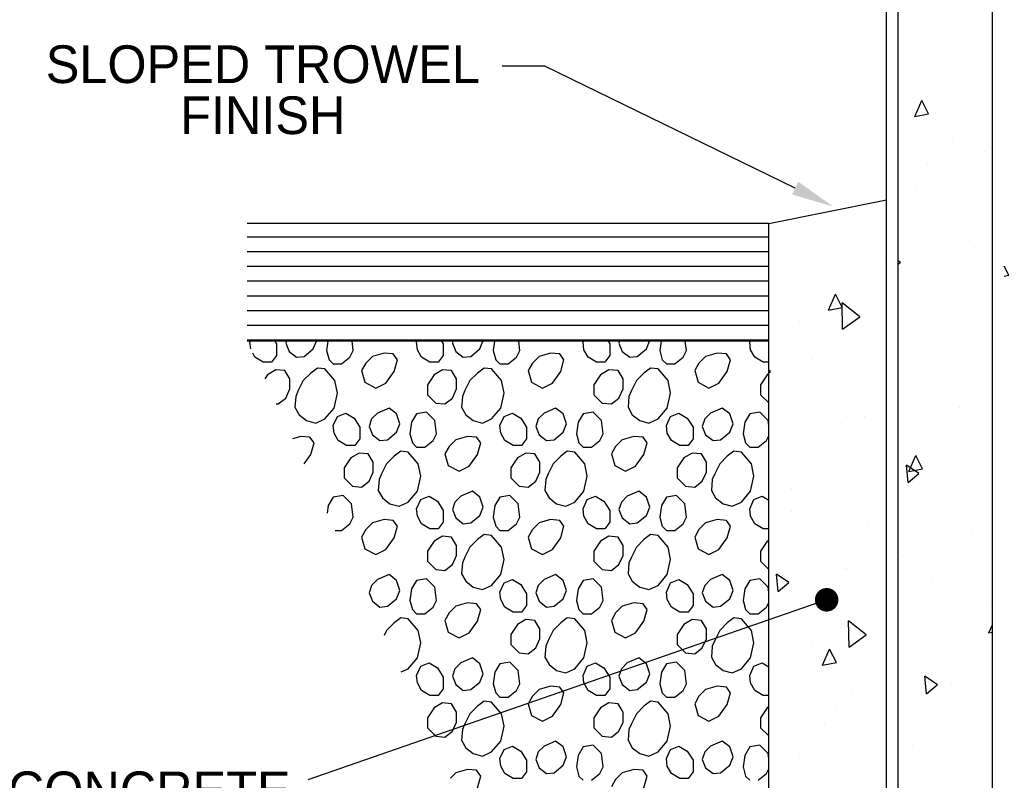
# Model space of a CAD drawing. Header units: inches. Extents: x 614 to 1183, y -159 to 223.
# Tile 13 of 19: x 977 to 1024, y 133 to 169. Entities that reach past the tile are written whole.
import ezdxf
from ezdxf.enums import TextEntityAlignment as Align

# ---------------------------------------------------------------- set-up
doc = ezdxf.new("R2010")
doc.units = ezdxf.units.IN
doc.header["$MEASUREMENT"] = 0
for name, color, linetype in [('COM-TXT-100', 6, 'Continuous'), ('HATCH', 15, 'Continuous'), ('SOLID-LINES', 2, 'Continuous'), ('TEXT-S', 7, 'Continuous')]:
    doc.layers.add(name, color=color, linetype=linetype)

# ---------------------------------------------------------------- blocks, each defined once
blk = doc.blocks.new('*X6')
at = {"color": 0}
for p, q in [((23.5219, 17.8651), (23.5238, 17.8692)), ((23.525, 17.8369), (23.5219, 17.8651)), ((23.6279, 17.8692), (23.635, 17.858)), ((23.635, 17.858), (23.635, 17.8085)), ((23.6765, 17.8692), (23.6739, 17.8615)), ((23.6739, 17.8615), (23.6881, 17.8262)), ((23.7906, 17.8368), (23.8036, 17.8692)), ((23.8528, 17.8692), (23.8472, 17.8297)), ((23.9603, 17.8297), (23.9554, 17.8692)), ((24.229, 17.8651), (24.2309, 17.8692)), ((24.2325, 17.8332), (24.229, 17.8651)), ((24.335, 17.8692), (24.3422, 17.858)), ((24.3422, 17.858), (24.3422, 17.8085)), ((24.3836, 17.8692), (24.381, 17.8615)), ((24.381, 17.8615), (24.3952, 17.8262)), ((24.4977, 17.8368), (24.5107, 17.8692)), ((24.5599, 17.8692), (24.5543, 17.8297)), ((24.6674, 17.8297), (24.6625, 17.8692)), ((24.9361, 17.8651), (24.938, 17.8692)), ((24.9397, 17.8332), (24.9361, 17.8651)), ((25.0421, 17.8692), (25.0493, 17.858)), ((25.0493, 17.858), (25.0493, 17.8085)), ((25.0907, 17.8692), (25.0881, 17.8615)), ((25.0881, 17.8615), (25.1023, 17.8262)), ((25.2048, 17.8368), (25.2178, 17.8692)), ((25.267, 17.8692), (25.2614, 17.8297)), ((25.3745, 17.8297), (25.3696, 17.8692)), ((25.6432, 17.8651), (25.6451, 17.8692)), ((25.6468, 17.8332), (25.6432, 17.8651)), ((23.5431, 17.8014), (23.5335, 17.8187)), ((23.635, 17.8085), (23.6138, 17.7802)), ((23.6881, 17.8262), (23.7199, 17.8014)), ((23.7199, 17.8014), (23.7517, 17.8049)), ((23.7517, 17.8049), (23.7906, 17.8368)), ((23.8472, 17.8297), (23.8578, 17.7908)), ((23.9462, 17.8014), (23.9603, 17.8297)), ((24.0416, 17.8049), (24.0133, 17.7767)), ((24.0911, 17.8191), (24.0416, 17.8049)), ((24.13, 17.8156), (24.0911, 17.8191)), ((24.1477, 17.7908), (24.13, 17.8156)), ((24.2502, 17.8014), (24.2325, 17.8332)), ((24.3422, 17.8085), (24.3209, 17.7802)), ((24.3952, 17.8262), (24.427, 17.8014)), ((24.427, 17.8014), (24.4588, 17.8049)), ((24.4588, 17.8049), (24.4977, 17.8368)), ((24.5543, 17.8297), (24.5649, 17.7908)), ((24.6533, 17.8014), (24.6674, 17.8297)), ((24.7487, 17.8049), (24.7205, 17.7767)), ((24.7982, 17.8191), (24.7487, 17.8049)), ((24.8371, 17.8156), (24.7982, 17.8191)), ((24.8548, 17.7908), (24.8371, 17.8156)), ((24.9573, 17.8014), (24.9397, 17.8332)), ((25.0493, 17.8085), (25.028, 17.7802)), ((25.1023, 17.8262), (25.1341, 17.8014)), ((25.1341, 17.8014), (25.1659, 17.8049)), ((25.1659, 17.8049), (25.2048, 17.8368)), ((25.2614, 17.8297), (25.272, 17.7908)), ((25.3604, 17.8014), (25.3745, 17.8297)), ((25.4558, 17.8049), (25.4276, 17.7767)), ((25.5053, 17.8191), (25.4558, 17.8049)), ((25.5442, 17.8156), (25.5053, 17.8191)), ((25.5619, 17.7908), (25.5442, 17.8156)), ((25.6644, 17.8014), (25.6468, 17.8332)), ((23.5785, 17.7802), (23.5431, 17.8014)), ((23.6138, 17.7802), (23.5785, 17.7802)), ((23.8578, 17.7908), (23.8755, 17.7731)), ((23.8755, 17.7731), (23.9108, 17.7731)), ((23.9108, 17.7731), (23.9462, 17.8014)), ((24.0133, 17.7767), (23.9957, 17.7448)), ((24.1336, 17.7413), (24.1477, 17.7908)), ((24.2856, 17.7802), (24.2502, 17.8014)), ((24.3209, 17.7802), (24.2856, 17.7802)), ((24.5649, 17.7908), (24.5826, 17.7731)), ((24.5826, 17.7731), (24.6179, 17.7731)), ((24.6179, 17.7731), (24.6533, 17.8014)), ((24.7205, 17.7767), (24.7028, 17.7448)), ((24.8407, 17.7413), (24.8548, 17.7908)), ((24.9927, 17.7802), (24.9573, 17.8014)), ((25.028, 17.7802), (24.9927, 17.7802)), ((25.272, 17.7908), (25.2897, 17.7731)), ((25.2897, 17.7731), (25.325, 17.7731)), ((25.325, 17.7731), (25.3604, 17.8014)), ((25.4276, 17.7767), (25.4099, 17.7448)), ((25.5478, 17.7413), (25.5619, 17.7908)), ((25.6998, 17.7802), (25.6644, 17.8014)), ((25.7238, 17.7802), (25.6998, 17.7802)), ((23.5962, 17.7272), (23.5844, 17.7095)), ((23.6315, 17.7484), (23.5962, 17.7272)), ((23.6704, 17.7448), (23.6315, 17.7484)), ((23.6916, 17.7095), (23.6704, 17.7448)), ((23.78, 17.7342), (23.7482, 17.7024)), ((23.8083, 17.7555), (23.78, 17.7342)), ((23.8401, 17.7519), (23.8083, 17.7555)), ((23.8825, 17.7024), (23.8401, 17.7519)), ((23.9957, 17.7448), (24.0098, 17.6953)), ((24.0982, 17.6918), (24.1336, 17.7413)), ((24.1336, 17.7413), (24.1336, 17.7413)), ((24.3033, 17.7272), (24.275, 17.6847)), ((24.3386, 17.7484), (24.3033, 17.7272)), ((24.3775, 17.7448), (24.3386, 17.7484)), ((24.3987, 17.7095), (24.3775, 17.7448)), ((24.4871, 17.7342), (24.4553, 17.7024)), ((24.5154, 17.7555), (24.4871, 17.7342)), ((24.5472, 17.7519), (24.5154, 17.7555)), ((24.5896, 17.7024), (24.5472, 17.7519)), ((24.7028, 17.7448), (24.7169, 17.6953)), ((24.8053, 17.6918), (24.8407, 17.7413)), ((24.8407, 17.7413), (24.8407, 17.7413)), ((25.0104, 17.7272), (24.9821, 17.6847)), ((25.0457, 17.7484), (25.0104, 17.7272)), ((25.0846, 17.7448), (25.0457, 17.7484)), ((25.1058, 17.7095), (25.0846, 17.7448)), ((25.1942, 17.7342), (25.1624, 17.7024)), ((25.2225, 17.7555), (25.1942, 17.7342)), ((25.2543, 17.7519), (25.2225, 17.7555)), ((25.2967, 17.7024), (25.2543, 17.7519)), ((25.4099, 17.7448), (25.424, 17.6953)), ((25.5124, 17.6918), (25.5478, 17.7413)), ((25.5478, 17.7413), (25.5478, 17.7413)), ((25.7175, 17.7272), (25.6892, 17.6847)), ((25.7238, 17.731), (25.7175, 17.7272)), ((23.6916, 17.6671), (23.6916, 17.7095)), ((23.7482, 17.7024), (23.727, 17.66)), ((23.8931, 17.6494), (23.8825, 17.7024)), ((24.0098, 17.6953), (24.0558, 17.6706)), ((24.0558, 17.6706), (24.0982, 17.6918)), ((24.275, 17.6847), (24.275, 17.6423)), ((24.3987, 17.6671), (24.3987, 17.7095)), ((24.4553, 17.7024), (24.4341, 17.66)), ((24.6002, 17.6494), (24.5896, 17.7024)), ((24.7169, 17.6953), (24.7629, 17.6706)), ((24.7629, 17.6706), (24.8053, 17.6918)), ((24.9821, 17.6847), (24.9821, 17.6423)), ((25.1058, 17.6671), (25.1058, 17.7095)), ((25.1624, 17.7024), (25.1412, 17.66)), ((25.3074, 17.6494), (25.2967, 17.7024)), ((25.424, 17.6953), (25.47, 17.6706)), ((25.47, 17.6706), (25.5124, 17.6918)), ((25.6892, 17.6847), (25.6892, 17.6423)), ((23.6739, 17.6282), (23.6916, 17.6671)), ((23.727, 17.66), (23.7164, 17.6352)), ((23.879, 17.5857), (23.8931, 17.6494)), ((24.275, 17.6423), (24.3103, 17.607)), ((24.381, 17.6282), (24.3987, 17.6671)), ((24.4341, 17.66), (24.4235, 17.6352)), ((24.5861, 17.5857), (24.6002, 17.6494)), ((24.9821, 17.6423), (25.0174, 17.607)), ((25.0881, 17.6282), (25.1058, 17.6671)), ((25.1412, 17.66), (25.1306, 17.6352)), ((25.2932, 17.5857), (25.3074, 17.6494)), ((25.6892, 17.6423), (25.7238, 17.6077)), ((23.6333, 17.6042), (23.6421, 17.6034)), ((23.6421, 17.6034), (23.6739, 17.6282)), ((23.7164, 17.6352), (23.7128, 17.5893)), ((24.3103, 17.607), (24.3492, 17.6034)), ((24.3492, 17.6034), (24.381, 17.6282)), ((24.4235, 17.6352), (24.4199, 17.5893)), ((25.0174, 17.607), (25.0563, 17.6034)), ((25.0563, 17.6034), (25.0881, 17.6282)), ((25.1306, 17.6352), (25.127, 17.5893)), ((23.7128, 17.5893), (23.7305, 17.5575)), ((23.7305, 17.5575), (23.7623, 17.5327)), ((23.8401, 17.5398), (23.879, 17.5857)), ((23.8931, 17.5504), (23.9285, 17.5645)), ((23.9285, 17.5645), (23.9638, 17.5433)), ((24.0628, 17.5645), (24.0381, 17.5398)), ((24.1123, 17.5857), (24.0628, 17.5645)), ((24.1442, 17.561), (24.1123, 17.5857)), ((24.1583, 17.5186), (24.1442, 17.561)), ((24.229, 17.561), (24.2078, 17.5256)), ((24.2714, 17.5681), (24.229, 17.561)), ((24.3068, 17.5327), (24.2714, 17.5681)), ((24.4199, 17.5893), (24.4376, 17.5575)), ((24.4376, 17.5575), (24.4694, 17.5327)), ((24.5472, 17.5398), (24.5861, 17.5857)), ((24.6002, 17.5504), (24.6356, 17.5645)), ((24.6356, 17.5645), (24.671, 17.5433)), ((24.77, 17.5645), (24.7452, 17.5398)), ((24.8194, 17.5857), (24.77, 17.5645)), ((24.8513, 17.561), (24.8194, 17.5857)), ((24.8654, 17.5186), (24.8513, 17.561)), ((24.9361, 17.561), (24.9149, 17.5256)), ((24.9785, 17.5681), (24.9361, 17.561)), ((25.0139, 17.5327), (24.9785, 17.5681)), ((25.127, 17.5893), (25.1447, 17.5575)), ((25.1447, 17.5575), (25.1765, 17.5327)), ((25.2543, 17.5398), (25.2932, 17.5857)), ((25.3074, 17.5504), (25.3427, 17.5645)), ((25.3427, 17.5645), (25.3781, 17.5433)), ((25.4771, 17.5645), (25.4523, 17.5398)), ((25.5266, 17.5857), (25.4771, 17.5645)), ((25.5584, 17.561), (25.5266, 17.5857)), ((25.5725, 17.5186), (25.5584, 17.561)), ((25.6432, 17.561), (25.622, 17.5256)), ((25.6857, 17.5681), (25.6432, 17.561)), ((25.721, 17.5327), (25.6857, 17.5681)), ((23.7623, 17.5327), (23.8012, 17.5221)), ((23.8012, 17.5221), (23.8401, 17.5398)), ((23.8755, 17.5115), (23.8931, 17.5504)), ((23.9638, 17.5433), (23.9886, 17.5044)), ((24.0381, 17.5398), (24.0275, 17.508)), ((24.1442, 17.4832), (24.1583, 17.5186)), ((24.2078, 17.5256), (24.2007, 17.4761)), ((24.3139, 17.4761), (24.3068, 17.5327)), ((24.4694, 17.5327), (24.5083, 17.5221)), ((24.5083, 17.5221), (24.5472, 17.5398)), ((24.5826, 17.5115), (24.6002, 17.5504)), ((24.671, 17.5433), (24.6957, 17.5044)), ((24.7452, 17.5398), (24.7346, 17.508)), ((24.8513, 17.4832), (24.8654, 17.5186)), ((24.9149, 17.5256), (24.9078, 17.4761)), ((25.021, 17.4761), (25.0139, 17.5327)), ((25.1765, 17.5327), (25.2154, 17.5221)), ((25.2154, 17.5221), (25.2543, 17.5398)), ((25.2897, 17.5115), (25.3074, 17.5504)), ((25.3781, 17.5433), (25.4028, 17.5044)), ((25.4523, 17.5398), (25.4417, 17.508)), ((25.5584, 17.4832), (25.5725, 17.5186)), ((25.622, 17.5256), (25.6149, 17.4761)), ((25.7238, 17.5102), (25.721, 17.5327)), ((23.879, 17.4797), (23.8755, 17.5115)), ((23.8967, 17.4479), (23.879, 17.4797)), ((23.9886, 17.5044), (23.9886, 17.4549)), ((24.0275, 17.508), (24.0416, 17.4726)), ((24.0416, 17.4726), (24.0734, 17.4479)), ((24.1053, 17.4514), (24.1442, 17.4832)), ((24.2007, 17.4761), (24.2113, 17.4373)), ((24.2997, 17.4479), (24.3139, 17.4761)), ((24.5861, 17.4797), (24.5826, 17.5115)), ((24.6038, 17.4479), (24.5861, 17.4797)), ((24.6957, 17.5044), (24.6957, 17.4549)), ((24.7346, 17.508), (24.7487, 17.4726)), ((24.7487, 17.4726), (24.7806, 17.4479)), ((24.8124, 17.4514), (24.8513, 17.4832)), ((24.9078, 17.4761), (24.9184, 17.4373)), ((25.0068, 17.4479), (25.021, 17.4761)), ((25.2932, 17.4797), (25.2897, 17.5115)), ((25.3109, 17.4479), (25.2932, 17.4797)), ((25.4028, 17.5044), (25.4028, 17.4549)), ((25.4417, 17.508), (25.4558, 17.4726)), ((25.4558, 17.4726), (25.4877, 17.4479)), ((25.5195, 17.4514), (25.5584, 17.4832)), ((25.6149, 17.4761), (25.6255, 17.4373)), ((23.7376, 17.4655), (23.7026, 17.4555)), ((23.7765, 17.462), (23.7376, 17.4655)), ((23.7941, 17.4373), (23.7765, 17.462)), ((23.78, 17.3878), (23.7941, 17.4373)), ((23.932, 17.4266), (23.8967, 17.4479)), ((23.9886, 17.4549), (23.9674, 17.4266)), ((24.0734, 17.4479), (24.1053, 17.4514)), ((24.2113, 17.4373), (24.229, 17.4196)), ((24.2644, 17.4196), (24.2997, 17.4479)), ((24.3952, 17.4514), (24.3669, 17.4231)), ((24.4447, 17.4655), (24.3952, 17.4514)), ((24.4836, 17.462), (24.4447, 17.4655)), ((24.5012, 17.4373), (24.4836, 17.462)), ((24.4871, 17.3878), (24.5012, 17.4373)), ((24.6391, 17.4266), (24.6038, 17.4479)), ((24.6957, 17.4549), (24.6745, 17.4266)), ((24.7806, 17.4479), (24.8124, 17.4514)), ((24.9184, 17.4373), (24.9361, 17.4196)), ((24.9715, 17.4196), (25.0068, 17.4479)), ((25.1023, 17.4514), (25.074, 17.4231)), ((25.1518, 17.4655), (25.1023, 17.4514)), ((25.1907, 17.462), (25.1518, 17.4655)), ((25.2084, 17.4373), (25.1907, 17.462)), ((25.1942, 17.3878), (25.2084, 17.4373)), ((25.3462, 17.4266), (25.3109, 17.4479)), ((25.4028, 17.4549), (25.3816, 17.4266)), ((25.4877, 17.4479), (25.5195, 17.4514)), ((25.6255, 17.4373), (25.6432, 17.4196)), ((25.6786, 17.4196), (25.7139, 17.4479)), ((25.7139, 17.4479), (25.7238, 17.4676)), ((23.7522, 17.3488), (23.78, 17.3878)), ((23.78, 17.3878), (23.78, 17.3878)), ((23.9674, 17.4266), (23.932, 17.4266)), ((23.9851, 17.3948), (23.9497, 17.3736)), ((24.024, 17.3913), (23.9851, 17.3948)), ((24.0452, 17.3559), (24.024, 17.3913)), ((24.1618, 17.4019), (24.1336, 17.3807)), ((24.1937, 17.3984), (24.1618, 17.4019)), ((24.2361, 17.3489), (24.1937, 17.3984)), ((24.229, 17.4196), (24.2644, 17.4196)), ((24.3669, 17.4231), (24.3492, 17.3913)), ((24.3492, 17.3913), (24.3634, 17.3418)), ((24.4518, 17.3383), (24.4871, 17.3878)), ((24.4871, 17.3878), (24.4871, 17.3878)), ((24.6745, 17.4266), (24.6391, 17.4266)), ((24.6922, 17.3948), (24.6568, 17.3736)), ((24.7311, 17.3913), (24.6922, 17.3948)), ((24.7523, 17.3559), (24.7311, 17.3913)), ((24.8689, 17.4019), (24.8407, 17.3807)), ((24.9008, 17.3984), (24.8689, 17.4019)), ((24.9432, 17.3489), (24.9008, 17.3984)), ((24.9361, 17.4196), (24.9715, 17.4196)), ((25.074, 17.4231), (25.0563, 17.3913)), ((25.0563, 17.3913), (25.0705, 17.3418)), ((25.1589, 17.3383), (25.1942, 17.3878)), ((25.1942, 17.3878), (25.1942, 17.3878)), ((25.3816, 17.4266), (25.3462, 17.4266)), ((25.3993, 17.3948), (25.3639, 17.3736)), ((25.4382, 17.3913), (25.3993, 17.3948)), ((25.4594, 17.3559), (25.4382, 17.3913)), ((25.5761, 17.4019), (25.5478, 17.3807)), ((25.6079, 17.3984), (25.5761, 17.4019)), ((25.6503, 17.3489), (25.6079, 17.3984)), ((25.6432, 17.4196), (25.6786, 17.4196)), ((23.9497, 17.3736), (23.9214, 17.3312)), ((24.0452, 17.3135), (24.0452, 17.3559)), ((24.1017, 17.3489), (24.0805, 17.3064)), ((24.1336, 17.3807), (24.1017, 17.3489)), ((24.2467, 17.2958), (24.2361, 17.3489)), ((24.6568, 17.3736), (24.6285, 17.3312)), ((24.7523, 17.3135), (24.7523, 17.3559)), ((24.8088, 17.3489), (24.7876, 17.3064)), ((24.8407, 17.3807), (24.8088, 17.3489)), ((24.9538, 17.2958), (24.9432, 17.3489)), ((25.3639, 17.3736), (25.3356, 17.3312)), ((25.4594, 17.3135), (25.4594, 17.3559)), ((25.5159, 17.3489), (25.4947, 17.3064)), ((25.5478, 17.3807), (25.5159, 17.3489)), ((25.6609, 17.2958), (25.6503, 17.3489)), ((23.9214, 17.3312), (23.9214, 17.2888)), ((24.0275, 17.2746), (24.0452, 17.3135)), ((24.0805, 17.3064), (24.0699, 17.2817)), ((24.3634, 17.3418), (24.4093, 17.317)), ((24.4093, 17.317), (24.4518, 17.3383)), ((24.6285, 17.3312), (24.6285, 17.2888)), ((24.7346, 17.2746), (24.7523, 17.3135)), ((24.7876, 17.3064), (24.777, 17.2817)), ((25.0705, 17.3418), (25.1164, 17.317)), ((25.1164, 17.317), (25.1589, 17.3383)), ((25.3356, 17.3312), (25.3356, 17.2888)), ((25.4417, 17.2746), (25.4594, 17.3135)), ((25.4947, 17.3064), (25.4841, 17.2817)), ((23.9214, 17.2888), (23.9568, 17.2534)), ((23.9957, 17.2499), (24.0275, 17.2746)), ((24.0699, 17.2817), (24.0664, 17.2357)), ((24.2325, 17.2322), (24.2467, 17.2958)), ((24.6285, 17.2888), (24.6639, 17.2534)), ((24.7028, 17.2499), (24.7346, 17.2746)), ((24.777, 17.2817), (24.7735, 17.2357)), ((24.9397, 17.2322), (24.9538, 17.2958)), ((25.3356, 17.2888), (25.371, 17.2534)), ((25.4099, 17.2499), (25.4417, 17.2746)), ((25.4841, 17.2817), (25.4806, 17.2357)), ((25.6468, 17.2322), (25.6609, 17.2958)), ((23.9568, 17.2534), (23.9957, 17.2499)), ((24.0664, 17.2357), (24.0841, 17.2039)), ((24.1937, 17.1862), (24.2325, 17.2322)), ((24.4659, 17.2322), (24.4164, 17.211)), ((24.4977, 17.2074), (24.4659, 17.2322)), ((24.6639, 17.2534), (24.7028, 17.2499)), ((24.7735, 17.2357), (24.7912, 17.2039)), ((24.9008, 17.1862), (24.9397, 17.2322)), ((25.173, 17.2322), (25.1235, 17.211)), ((25.2048, 17.2074), (25.173, 17.2322)), ((25.371, 17.2534), (25.4099, 17.2499)), ((25.4806, 17.2357), (25.4983, 17.2039)), ((25.6079, 17.1862), (25.6468, 17.2322)), ((23.8755, 17.2074), (23.8542, 17.1721)), ((23.9179, 17.2145), (23.8755, 17.2074)), ((23.9532, 17.1792), (23.9179, 17.2145)), ((23.9603, 17.1226), (23.9532, 17.1792)), ((24.0841, 17.2039), (24.1159, 17.1792)), ((24.1159, 17.1792), (24.1548, 17.1686)), ((24.1548, 17.1686), (24.1937, 17.1862)), ((24.229, 17.1579), (24.2467, 17.1968)), ((24.2467, 17.1968), (24.282, 17.211)), ((24.282, 17.211), (24.3174, 17.1898)), ((24.3174, 17.1898), (24.3422, 17.1509)), ((24.3916, 17.1862), (24.381, 17.1544)), ((24.4164, 17.211), (24.3916, 17.1862)), ((24.5119, 17.165), (24.4977, 17.2074)), ((24.5826, 17.2074), (24.5614, 17.1721)), ((24.625, 17.2145), (24.5826, 17.2074)), ((24.6603, 17.1792), (24.625, 17.2145)), ((24.6674, 17.1226), (24.6603, 17.1792)), ((24.7912, 17.2039), (24.823, 17.1792)), ((24.823, 17.1792), (24.8619, 17.1686)), ((24.8619, 17.1686), (24.9008, 17.1862)), ((24.9361, 17.1579), (24.9538, 17.1968)), ((24.9538, 17.1968), (24.9892, 17.211)), ((24.9892, 17.211), (25.0245, 17.1898)), ((25.0245, 17.1898), (25.0493, 17.1509)), ((25.0988, 17.1862), (25.0881, 17.1544)), ((25.1235, 17.211), (25.0988, 17.1862)), ((25.219, 17.165), (25.2048, 17.2074)), ((25.2897, 17.2074), (25.2685, 17.1721)), ((25.3321, 17.2145), (25.2897, 17.2074)), ((25.3675, 17.1792), (25.3321, 17.2145)), ((25.3745, 17.1226), (25.3675, 17.1792)), ((25.4983, 17.2039), (25.5301, 17.1792)), ((25.5301, 17.1792), (25.569, 17.1686)), ((25.569, 17.1686), (25.6079, 17.1862)), ((25.6432, 17.1579), (25.6609, 17.1968)), ((25.6609, 17.1968), (25.6963, 17.211)), ((25.6963, 17.211), (25.7238, 17.1944)), ((23.8542, 17.1721), (23.8496, 17.1396)), ((24.2325, 17.1261), (24.229, 17.1579)), ((24.3422, 17.1509), (24.3422, 17.1014)), ((24.381, 17.1544), (24.3952, 17.1191)), ((24.4977, 17.1297), (24.5119, 17.165)), ((24.5614, 17.1721), (24.5543, 17.1226)), ((24.9397, 17.1261), (24.9361, 17.1579)), ((25.0493, 17.1509), (25.0493, 17.1014)), ((25.0881, 17.1544), (25.1023, 17.1191)), ((25.2048, 17.1297), (25.219, 17.165)), ((25.2685, 17.1721), (25.2614, 17.1226)), ((25.6468, 17.1261), (25.6432, 17.1579)), ((23.9108, 17.066), (23.9462, 17.0943)), ((23.9462, 17.0943), (23.9603, 17.1226)), ((24.0416, 17.0978), (24.0133, 17.0696)), ((24.0911, 17.112), (24.0416, 17.0978)), ((24.13, 17.1084), (24.0911, 17.112)), ((24.1477, 17.0837), (24.13, 17.1084)), ((24.2502, 17.0943), (24.2325, 17.1261)), ((24.2856, 17.0731), (24.2502, 17.0943)), ((24.3422, 17.1014), (24.3209, 17.0731)), ((24.3952, 17.1191), (24.427, 17.0943)), ((24.427, 17.0943), (24.4588, 17.0978)), ((24.4588, 17.0978), (24.4977, 17.1297)), ((24.5543, 17.1226), (24.5649, 17.0837)), ((24.6179, 17.066), (24.6533, 17.0943)), ((24.6533, 17.0943), (24.6674, 17.1226)), ((24.7487, 17.0978), (24.7205, 17.0696)), ((24.7982, 17.112), (24.7487, 17.0978)), ((24.8371, 17.1084), (24.7982, 17.112)), ((24.8548, 17.0837), (24.8371, 17.1084)), ((24.9573, 17.0943), (24.9397, 17.1261)), ((24.9927, 17.0731), (24.9573, 17.0943)), ((25.0493, 17.1014), (25.028, 17.0731)), ((25.1023, 17.1191), (25.1341, 17.0943)), ((25.1341, 17.0943), (25.1659, 17.0978)), ((25.1659, 17.0978), (25.2048, 17.1297)), ((25.2614, 17.1226), (25.272, 17.0837)), ((25.325, 17.066), (25.3604, 17.0943)), ((25.3604, 17.0943), (25.3745, 17.1226)), ((25.4558, 17.0978), (25.4276, 17.0696)), ((25.5053, 17.112), (25.4558, 17.0978)), ((25.5442, 17.1084), (25.5053, 17.112)), ((25.5619, 17.0837), (25.5442, 17.1084)), ((25.6644, 17.0943), (25.6468, 17.1261)), ((25.6998, 17.0731), (25.6644, 17.0943)), ((23.8838, 17.066), (23.9108, 17.066)), ((24.0133, 17.0696), (23.9957, 17.0377)), ((24.1336, 17.0342), (24.1477, 17.0837)), ((24.3209, 17.0731), (24.2856, 17.0731)), ((24.5649, 17.0837), (24.5826, 17.066)), ((24.5826, 17.066), (24.6179, 17.066)), ((24.7205, 17.0696), (24.7028, 17.0377)), ((24.8407, 17.0342), (24.8548, 17.0837)), ((25.028, 17.0731), (24.9927, 17.0731)), ((25.272, 17.0837), (25.2897, 17.066)), ((25.2897, 17.066), (25.325, 17.066)), ((25.4276, 17.0696), (25.4099, 17.0377)), ((25.5478, 17.0342), (25.5619, 17.0837)), ((25.7238, 17.0731), (25.6998, 17.0731)), ((23.9957, 17.0377), (24.0098, 16.9882)), ((24.0982, 16.9847), (24.1336, 17.0342)), ((24.1336, 17.0342), (24.1336, 17.0342)), ((24.3033, 17.0201), (24.275, 16.9776)), ((24.3386, 17.0413), (24.3033, 17.0201)), ((24.3775, 17.0377), (24.3386, 17.0413)), ((24.3987, 17.0024), (24.3775, 17.0377)), ((24.4871, 17.0271), (24.4553, 16.9953)), ((24.5154, 17.0483), (24.4871, 17.0271)), ((24.5472, 17.0448), (24.5154, 17.0483)), ((24.5896, 16.9953), (24.5472, 17.0448)), ((24.7028, 17.0377), (24.7169, 16.9882)), ((24.8053, 16.9847), (24.8407, 17.0342)), ((24.8407, 17.0342), (24.8407, 17.0342)), ((25.0104, 17.0201), (24.9821, 16.9776)), ((25.0457, 17.0413), (25.0104, 17.0201)), ((25.0846, 17.0377), (25.0457, 17.0413)), ((25.1058, 17.0024), (25.0846, 17.0377)), ((25.1942, 17.0271), (25.1624, 16.9953)), ((25.2225, 17.0483), (25.1942, 17.0271)), ((25.2543, 17.0448), (25.2225, 17.0483)), ((25.2967, 16.9953), (25.2543, 17.0448)), ((25.4099, 17.0377), (25.424, 16.9882)), ((25.5124, 16.9847), (25.5478, 17.0342)), ((25.5478, 17.0342), (25.5478, 17.0342)), ((25.7175, 17.0201), (25.6892, 16.9776)), ((25.7238, 17.0239), (25.7175, 17.0201)), ((24.0098, 16.9882), (24.0558, 16.9635)), ((24.0558, 16.9635), (24.0982, 16.9847)), ((24.275, 16.9776), (24.275, 16.9352)), ((24.3987, 16.96), (24.3987, 17.0024)), ((24.4553, 16.9953), (24.4341, 16.9529)), ((24.6002, 16.9423), (24.5896, 16.9953)), ((24.7169, 16.9882), (24.7629, 16.9635)), ((24.7629, 16.9635), (24.8053, 16.9847)), ((24.9821, 16.9776), (24.9821, 16.9352)), ((25.1058, 16.96), (25.1058, 17.0024)), ((25.1624, 16.9953), (25.1412, 16.9529)), ((25.3074, 16.9423), (25.2967, 16.9953)), ((25.424, 16.9882), (25.47, 16.9635)), ((25.47, 16.9635), (25.5124, 16.9847)), ((25.6892, 16.9776), (25.6892, 16.9352)), ((24.275, 16.9352), (24.3103, 16.8999)), ((24.381, 16.9211), (24.3987, 16.96)), ((24.4235, 16.9281), (24.4199, 16.8822)), ((24.4341, 16.9529), (24.4235, 16.9281)), ((24.5861, 16.8786), (24.6002, 16.9423)), ((24.9821, 16.9352), (25.0174, 16.8999)), ((25.0881, 16.9211), (25.1058, 16.96)), ((25.1306, 16.9281), (25.127, 16.8822)), ((25.1412, 16.9529), (25.1306, 16.9281)), ((25.2932, 16.8786), (25.3074, 16.9423)), ((25.6892, 16.9352), (25.7238, 16.9006)), ((24.3103, 16.8999), (24.3492, 16.8963)), ((24.3492, 16.8963), (24.381, 16.9211)), ((25.0174, 16.8999), (25.0563, 16.8963)), ((25.0563, 16.8963), (25.0881, 16.9211)), ((24.0628, 16.8574), (24.0381, 16.8327)), ((24.1123, 16.8786), (24.0628, 16.8574)), ((24.1442, 16.8539), (24.1123, 16.8786)), ((24.1583, 16.8115), (24.1442, 16.8539)), ((24.229, 16.8539), (24.2078, 16.8185)), ((24.2714, 16.861), (24.229, 16.8539)), ((24.3068, 16.8256), (24.2714, 16.861)), ((24.4199, 16.8822), (24.4376, 16.8504)), ((24.4376, 16.8504), (24.4694, 16.8256)), ((24.5472, 16.8327), (24.5861, 16.8786)), ((24.5826, 16.8044), (24.6002, 16.8433)), ((24.6002, 16.8433), (24.6356, 16.8574)), ((24.6356, 16.8574), (24.671, 16.8362)), ((24.77, 16.8574), (24.7452, 16.8327)), ((24.8194, 16.8786), (24.77, 16.8574)), ((24.8513, 16.8539), (24.8194, 16.8786)), ((24.8654, 16.8115), (24.8513, 16.8539)), ((24.9361, 16.8539), (24.9149, 16.8185)), ((24.9785, 16.861), (24.9361, 16.8539)), ((25.0139, 16.8256), (24.9785, 16.861)), ((25.127, 16.8822), (25.1447, 16.8504)), ((25.1447, 16.8504), (25.1765, 16.8256)), ((25.2543, 16.8327), (25.2932, 16.8786)), ((25.2897, 16.8044), (25.3074, 16.8433)), ((25.3074, 16.8433), (25.3427, 16.8574)), ((25.3427, 16.8574), (25.3781, 16.8362)), ((25.4771, 16.8574), (25.4523, 16.8327)), ((25.5266, 16.8786), (25.4771, 16.8574)), ((25.5584, 16.8539), (25.5266, 16.8786)), ((25.5725, 16.8115), (25.5584, 16.8539)), ((25.6432, 16.8539), (25.622, 16.8185)), ((25.6857, 16.861), (25.6432, 16.8539)), ((25.721, 16.8256), (25.6857, 16.861)), ((24.0381, 16.8327), (24.0275, 16.8009)), ((24.1442, 16.7761), (24.1583, 16.8115)), ((24.2078, 16.8185), (24.2007, 16.769)), ((24.3139, 16.769), (24.3068, 16.8256)), ((24.4694, 16.8256), (24.5083, 16.815)), ((24.5083, 16.815), (24.5472, 16.8327)), ((24.5861, 16.7726), (24.5826, 16.8044)), ((24.671, 16.8362), (24.6957, 16.7973)), ((24.7452, 16.8327), (24.7346, 16.8009)), ((24.8513, 16.7761), (24.8654, 16.8115)), ((24.9149, 16.8185), (24.9078, 16.769)), ((25.021, 16.769), (25.0139, 16.8256)), ((25.1765, 16.8256), (25.2154, 16.815)), ((25.2154, 16.815), (25.2543, 16.8327)), ((25.2932, 16.7726), (25.2897, 16.8044)), ((25.3781, 16.8362), (25.4028, 16.7973)), ((25.4523, 16.8327), (25.4417, 16.8009)), ((25.5584, 16.7761), (25.5725, 16.8115)), ((25.622, 16.8185), (25.6149, 16.769)), ((25.7238, 16.8031), (25.721, 16.8256)), ((24.0275, 16.8009), (24.0416, 16.7655)), ((24.0416, 16.7655), (24.0734, 16.7408)), ((24.1053, 16.7443), (24.1442, 16.7761)), ((24.2007, 16.769), (24.2113, 16.7301)), ((24.2997, 16.7408), (24.3139, 16.769)), ((24.6038, 16.7408), (24.5861, 16.7726)), ((24.6957, 16.7973), (24.6957, 16.7478)), ((24.7346, 16.8009), (24.7487, 16.7655)), ((24.7487, 16.7655), (24.7806, 16.7408)), ((24.8124, 16.7443), (24.8513, 16.7761)), ((24.9078, 16.769), (24.9184, 16.7301)), ((25.0068, 16.7408), (25.021, 16.769)), ((25.3109, 16.7408), (25.2932, 16.7726)), ((25.4028, 16.7973), (25.4028, 16.7478)), ((25.4417, 16.8009), (25.4558, 16.7655)), ((25.4558, 16.7655), (25.4877, 16.7408)), ((25.5195, 16.7443), (25.5584, 16.7761)), ((25.6149, 16.769), (25.6255, 16.7301)), ((25.7139, 16.7408), (25.7238, 16.7605)), ((24.0734, 16.7408), (24.1053, 16.7443)), ((24.2113, 16.7301), (24.229, 16.7125)), ((24.2644, 16.7125), (24.2997, 16.7408)), ((24.3952, 16.7443), (24.3669, 16.716)), ((24.4447, 16.7584), (24.3952, 16.7443)), ((24.4836, 16.7549), (24.4447, 16.7584)), ((24.5012, 16.7301), (24.4836, 16.7549)), ((24.4871, 16.6806), (24.5012, 16.7301)), ((24.6391, 16.7195), (24.6038, 16.7408)), ((24.6745, 16.7195), (24.6391, 16.7195)), ((24.6957, 16.7478), (24.6745, 16.7195)), ((24.7806, 16.7408), (24.8124, 16.7443)), ((24.9184, 16.7301), (24.9361, 16.7125)), ((24.9715, 16.7125), (25.0068, 16.7408)), ((25.1023, 16.7443), (25.074, 16.716)), ((25.1518, 16.7584), (25.1023, 16.7443)), ((25.1907, 16.7549), (25.1518, 16.7584)), ((25.2084, 16.7301), (25.1907, 16.7549)), ((25.1942, 16.6806), (25.2084, 16.7301)), ((25.3462, 16.7195), (25.3109, 16.7408)), ((25.3816, 16.7195), (25.3462, 16.7195)), ((25.4028, 16.7478), (25.3816, 16.7195)), ((25.4877, 16.7408), (25.5195, 16.7443)), ((25.6255, 16.7301), (25.6432, 16.7125)), ((25.6786, 16.7125), (25.7139, 16.7408)), ((24.1618, 16.6948), (24.1336, 16.6736)), ((24.1937, 16.6913), (24.1618, 16.6948)), ((24.2361, 16.6418), (24.1937, 16.6913)), ((24.229, 16.7125), (24.2644, 16.7125)), ((24.3669, 16.716), (24.3492, 16.6842)), ((24.3492, 16.6842), (24.3634, 16.6347)), ((24.4518, 16.6312), (24.4871, 16.6806)), ((24.4871, 16.6806), (24.4871, 16.6806)), ((24.6922, 16.6877), (24.6568, 16.6665)), ((24.7311, 16.6842), (24.6922, 16.6877)), ((24.7523, 16.6488), (24.7311, 16.6842)), ((24.8689, 16.6948), (24.8407, 16.6736)), ((24.9008, 16.6913), (24.8689, 16.6948)), ((24.9432, 16.6418), (24.9008, 16.6913)), ((24.9361, 16.7125), (24.9715, 16.7125)), ((25.074, 16.716), (25.0563, 16.6842)), ((25.0563, 16.6842), (25.0705, 16.6347)), ((25.1589, 16.6312), (25.1942, 16.6806)), ((25.1942, 16.6806), (25.1942, 16.6806)), ((25.3993, 16.6877), (25.3639, 16.6665)), ((25.4382, 16.6842), (25.3993, 16.6877)), ((25.4594, 16.6488), (25.4382, 16.6842)), ((25.5761, 16.6948), (25.5478, 16.6736)), ((25.6079, 16.6913), (25.5761, 16.6948)), ((25.6503, 16.6418), (25.6079, 16.6913)), ((25.6432, 16.7125), (25.6786, 16.7125)), ((24.1017, 16.6418), (24.0912, 16.6206)), ((24.1336, 16.6736), (24.1017, 16.6418)), ((24.2467, 16.5887), (24.2361, 16.6418)), ((24.3634, 16.6347), (24.4093, 16.6099)), ((24.6568, 16.6665), (24.6285, 16.6241)), ((24.7523, 16.6064), (24.7523, 16.6488)), ((24.8088, 16.6418), (24.7876, 16.5993)), ((24.8407, 16.6736), (24.8088, 16.6418)), ((24.9538, 16.5887), (24.9432, 16.6418)), ((25.0705, 16.6347), (25.1164, 16.6099)), ((25.3639, 16.6665), (25.3356, 16.6241)), ((25.4594, 16.6064), (25.4594, 16.6488)), ((25.5159, 16.6418), (25.4947, 16.5993)), ((25.5478, 16.6736), (25.5159, 16.6418)), ((25.6609, 16.5887), (25.6503, 16.6418)), ((24.4093, 16.6099), (24.4518, 16.6312)), ((24.6285, 16.6241), (24.6285, 16.5817)), ((24.7346, 16.5675), (24.7523, 16.6064)), ((24.7876, 16.5993), (24.777, 16.5746)), ((25.1164, 16.6099), (25.1589, 16.6312)), ((25.3356, 16.6241), (25.3356, 16.5817)), ((25.4417, 16.5675), (25.4594, 16.6064)), ((25.4947, 16.5993), (25.4841, 16.5746)), ((24.2325, 16.5251), (24.2467, 16.5887)), ((24.6285, 16.5817), (24.6639, 16.5463)), ((24.7028, 16.5428), (24.7346, 16.5675)), ((24.777, 16.5746), (24.7735, 16.5286)), ((24.9397, 16.5251), (24.9538, 16.5887)), ((25.3356, 16.5817), (25.371, 16.5463)), ((25.4099, 16.5428), (25.4417, 16.5675)), ((25.4841, 16.5746), (25.4806, 16.5286)), ((25.6468, 16.5251), (25.6609, 16.5887)), ((24.1937, 16.4791), (24.2325, 16.5251)), ((24.4659, 16.5251), (24.4164, 16.5039)), ((24.4977, 16.5003), (24.4659, 16.5251)), ((24.6639, 16.5463), (24.7028, 16.5428)), ((24.7735, 16.5286), (24.7912, 16.4968)), ((24.9008, 16.4791), (24.9397, 16.5251)), ((25.173, 16.5251), (25.1235, 16.5039)), ((25.2048, 16.5003), (25.173, 16.5251)), ((25.371, 16.5463), (25.4099, 16.5428)), ((25.4806, 16.5286), (25.4983, 16.4968)), ((25.6079, 16.4791), (25.6468, 16.5251)), ((24.1634, 16.4654), (24.1937, 16.4791)), ((24.229, 16.4508), (24.2467, 16.4897)), ((24.2467, 16.4897), (24.282, 16.5039)), ((24.282, 16.5039), (24.3174, 16.4827)), ((24.3174, 16.4827), (24.3422, 16.4438)), ((24.3916, 16.4791), (24.381, 16.4473)), ((24.4164, 16.5039), (24.3916, 16.4791)), ((24.5119, 16.4579), (24.4977, 16.5003)), ((24.5826, 16.5003), (24.5614, 16.465)), ((24.625, 16.5074), (24.5826, 16.5003)), ((24.6603, 16.4721), (24.625, 16.5074)), ((24.6674, 16.4155), (24.6603, 16.4721)), ((24.7912, 16.4968), (24.823, 16.4721)), ((24.823, 16.4721), (24.8619, 16.4614)), ((24.8619, 16.4614), (24.9008, 16.4791)), ((24.9361, 16.4508), (24.9538, 16.4897)), ((24.9538, 16.4897), (24.9892, 16.5039)), ((24.9892, 16.5039), (25.0245, 16.4827)), ((25.0245, 16.4827), (25.0493, 16.4438)), ((25.0988, 16.4791), (25.0881, 16.4473)), ((25.1235, 16.5039), (25.0988, 16.4791)), ((25.219, 16.4579), (25.2048, 16.5003)), ((25.2897, 16.5003), (25.2685, 16.465)), ((25.3321, 16.5074), (25.2897, 16.5003)), ((25.3675, 16.4721), (25.3321, 16.5074)), ((25.3745, 16.4155), (25.3675, 16.4721)), ((25.4983, 16.4968), (25.5301, 16.4721)), ((25.5301, 16.4721), (25.569, 16.4614)), ((25.569, 16.4614), (25.6079, 16.4791)), ((25.6432, 16.4508), (25.6609, 16.4897)), ((25.6609, 16.4897), (25.6963, 16.5039)), ((25.6963, 16.5039), (25.7238, 16.4873)), ((24.2325, 16.419), (24.229, 16.4508)), ((24.3422, 16.4438), (24.3422, 16.3943)), ((24.381, 16.4473), (24.3952, 16.4119)), ((24.4977, 16.4226), (24.5119, 16.4579)), ((24.5614, 16.465), (24.5543, 16.4155)), ((24.9397, 16.419), (24.9361, 16.4508)), ((25.0493, 16.4438), (25.0493, 16.3943)), ((25.0881, 16.4473), (25.1023, 16.4119)), ((25.2048, 16.4226), (25.219, 16.4579)), ((25.2685, 16.465), (25.2614, 16.4155)), ((25.6468, 16.419), (25.6432, 16.4508)), ((24.2502, 16.3872), (24.2325, 16.419)), ((24.2856, 16.366), (24.2502, 16.3872)), ((24.3422, 16.3943), (24.3209, 16.366)), ((24.3952, 16.4119), (24.427, 16.3872)), ((24.427, 16.3872), (24.4588, 16.3907)), ((24.4588, 16.3907), (24.4977, 16.4226)), ((24.5543, 16.4155), (24.5649, 16.3766)), ((24.6179, 16.3589), (24.6533, 16.3872)), ((24.6533, 16.3872), (24.6674, 16.4155)), ((24.7487, 16.3907), (24.7205, 16.3625)), ((24.7982, 16.4049), (24.7487, 16.3907)), ((24.8371, 16.4013), (24.7982, 16.4049)), ((24.8548, 16.3766), (24.8371, 16.4013)), ((24.9573, 16.3872), (24.9397, 16.419)), ((24.9927, 16.366), (24.9573, 16.3872)), ((25.0493, 16.3943), (25.028, 16.366)), ((25.1023, 16.4119), (25.1341, 16.3872)), ((25.1341, 16.3872), (25.1659, 16.3907)), ((25.1659, 16.3907), (25.2048, 16.4226)), ((25.2614, 16.4155), (25.272, 16.3766)), ((25.325, 16.3589), (25.3604, 16.3872)), ((25.3604, 16.3872), (25.3745, 16.4155)), ((25.4558, 16.3907), (25.4276, 16.3625)), ((25.5053, 16.4049), (25.4558, 16.3907)), ((25.5442, 16.4013), (25.5053, 16.4049)), ((25.5619, 16.3766), (25.5442, 16.4013)), ((25.6644, 16.3872), (25.6468, 16.419)), ((25.6998, 16.366), (25.6644, 16.3872)), ((24.3209, 16.366), (24.2856, 16.366)), ((24.5649, 16.3766), (24.5826, 16.3589)), ((24.5826, 16.3589), (24.6179, 16.3589)), ((24.7205, 16.3625), (24.7028, 16.3306)), ((24.8407, 16.3271), (24.8548, 16.3766)), ((25.028, 16.366), (24.9927, 16.366)), ((25.272, 16.3766), (25.2897, 16.3589)), ((25.2897, 16.3589), (25.325, 16.3589)), ((25.4276, 16.3625), (25.4099, 16.3306)), ((25.5478, 16.3271), (25.5619, 16.3766)), ((25.7238, 16.366), (25.6998, 16.366)), ((24.3033, 16.313), (24.275, 16.2705)), ((24.3386, 16.3342), (24.3033, 16.313)), ((24.3775, 16.3306), (24.3386, 16.3342)), ((24.3987, 16.2953), (24.3775, 16.3306)), ((24.4871, 16.32), (24.4553, 16.2882)), ((24.5154, 16.3412), (24.4871, 16.32)), ((24.5472, 16.3377), (24.5154, 16.3412)), ((24.5896, 16.2882), (24.5472, 16.3377)), ((24.7028, 16.3306), (24.7169, 16.2811)), ((24.8053, 16.2776), (24.8407, 16.3271)), ((24.8407, 16.3271), (24.8407, 16.3271)), ((25.0104, 16.313), (24.9821, 16.2705)), ((25.0457, 16.3342), (25.0104, 16.313)), ((25.0846, 16.3306), (25.0457, 16.3342)), ((25.1058, 16.2953), (25.0846, 16.3306)), ((25.1942, 16.32), (25.1624, 16.2882)), ((25.2225, 16.3412), (25.1942, 16.32)), ((25.2543, 16.3377), (25.2225, 16.3412)), ((25.2967, 16.2882), (25.2543, 16.3377)), ((25.4099, 16.3306), (25.424, 16.2811)), ((25.5124, 16.2776), (25.5478, 16.3271)), ((25.5478, 16.3271), (25.5478, 16.3271)), ((25.7175, 16.313), (25.6892, 16.2705)), ((25.7238, 16.3168), (25.7175, 16.313)), ((24.275, 16.2705), (24.275, 16.2281)), ((24.3987, 16.2528), (24.3987, 16.2953)), ((24.4553, 16.2882), (24.4341, 16.2458)), ((24.6002, 16.2352), (24.5896, 16.2882)), ((24.7169, 16.2811), (24.7629, 16.2564)), ((24.7629, 16.2564), (24.8053, 16.2776)), ((24.9821, 16.2705), (24.9821, 16.2281)), ((25.1058, 16.2528), (25.1058, 16.2953)), ((25.1624, 16.2882), (25.1412, 16.2458)), ((25.3074, 16.2352), (25.2967, 16.2882)), ((25.424, 16.2811), (25.47, 16.2564)), ((25.47, 16.2564), (25.5124, 16.2776)), ((25.6892, 16.2705), (25.6892, 16.2281)), ((24.275, 16.2281), (24.3103, 16.1927)), ((24.381, 16.214), (24.3987, 16.2528)), ((24.4235, 16.221), (24.4199, 16.1751)), ((24.4341, 16.2458), (24.4235, 16.221)), ((24.5861, 16.1715), (24.6002, 16.2352)), ((24.9821, 16.2281), (25.0174, 16.1927)), ((25.0881, 16.214), (25.1058, 16.2528)), ((25.1306, 16.221), (25.127, 16.1751)), ((25.1412, 16.2458), (25.1306, 16.221)), ((25.2932, 16.1715), (25.3074, 16.2352)), ((25.6892, 16.2281), (25.7238, 16.1935)), ((24.3103, 16.1927), (24.3492, 16.1892)), ((24.3492, 16.1892), (24.381, 16.214)), ((24.4199, 16.1751), (24.4376, 16.1432)), ((25.0174, 16.1927), (25.0563, 16.1892)), ((25.0563, 16.1892), (25.0881, 16.214)), ((25.127, 16.1751), (25.1447, 16.1432)), ((24.4376, 16.1432), (24.4694, 16.1185)), ((24.5472, 16.1256), (24.5861, 16.1715)), ((24.5826, 16.0973), (24.6002, 16.1362)), ((24.6002, 16.1362), (24.6356, 16.1503)), ((24.6356, 16.1503), (24.671, 16.1291)), ((24.77, 16.1503), (24.7452, 16.1256)), ((24.8194, 16.1715), (24.77, 16.1503)), ((24.8513, 16.1468), (24.8194, 16.1715)), ((24.8654, 16.1044), (24.8513, 16.1468)), ((24.9361, 16.1468), (24.9149, 16.1114)), ((24.9785, 16.1539), (24.9361, 16.1468)), ((25.0139, 16.1185), (24.9785, 16.1539)), ((25.1447, 16.1432), (25.1765, 16.1185)), ((25.2543, 16.1256), (25.2932, 16.1715)), ((25.2897, 16.0973), (25.3074, 16.1362)), ((25.3074, 16.1362), (25.3427, 16.1503)), ((25.3427, 16.1503), (25.3781, 16.1291)), ((25.4771, 16.1503), (25.4523, 16.1256)), ((25.5266, 16.1715), (25.4771, 16.1503)), ((25.5584, 16.1468), (25.5266, 16.1715)), ((25.5725, 16.1044), (25.5584, 16.1468)), ((25.6432, 16.1468), (25.622, 16.1114)), ((25.6857, 16.1539), (25.6432, 16.1468)), ((25.721, 16.1185), (25.6857, 16.1539)), ((24.4694, 16.1185), (24.5083, 16.1079)), ((24.5083, 16.1079), (24.5472, 16.1256)), ((24.5861, 16.0655), (24.5826, 16.0973)), ((24.671, 16.1291), (24.6957, 16.0902)), ((24.7452, 16.1256), (24.7346, 16.0938)), ((24.7346, 16.0937), (24.7487, 16.0584)), ((24.8513, 16.069), (24.8654, 16.1044)), ((24.9149, 16.1114), (24.9078, 16.0619)), ((25.021, 16.0619), (25.0139, 16.1185)), ((25.1765, 16.1185), (25.2154, 16.1079)), ((25.2154, 16.1079), (25.2543, 16.1256)), ((25.2932, 16.0655), (25.2897, 16.0973)), ((25.3781, 16.1291), (25.4028, 16.0902)), ((25.4523, 16.1256), (25.4417, 16.0938)), ((25.4417, 16.0937), (25.4558, 16.0584)), ((25.5584, 16.069), (25.5725, 16.1044)), ((25.622, 16.1114), (25.6149, 16.0619)), ((25.7238, 16.096), (25.721, 16.1185)), ((24.4447, 16.0513), (24.3952, 16.0372)), ((24.4836, 16.0478), (24.4447, 16.0513)), ((24.6038, 16.0336), (24.5861, 16.0655)), ((24.6957, 16.0902), (24.6957, 16.0407)), ((24.7487, 16.0584), (24.7806, 16.0336)), ((24.8124, 16.0372), (24.8513, 16.069)), ((24.9078, 16.0619), (24.9184, 16.023)), ((25.0068, 16.0336), (25.021, 16.0619)), ((25.1518, 16.0513), (25.1023, 16.0372)), ((25.1907, 16.0478), (25.1518, 16.0513)), ((25.3109, 16.0336), (25.2932, 16.0655)), ((25.4028, 16.0902), (25.4028, 16.0407)), ((25.4558, 16.0584), (25.4877, 16.0336)), ((25.5195, 16.0372), (25.5584, 16.069)), ((25.6149, 16.0619), (25.6255, 16.023)), ((25.7139, 16.0336), (25.7238, 16.0534)), ((24.3952, 16.0372), (24.373, 16.015)), ((24.5012, 16.023), (24.4836, 16.0478)), ((24.4871, 15.9735), (24.5012, 16.023)), ((24.6391, 16.0124), (24.6038, 16.0336)), ((24.6745, 16.0124), (24.6391, 16.0124)), ((24.6957, 16.0407), (24.6745, 16.0124)), ((24.7806, 16.0336), (24.8124, 16.0372)), ((24.9184, 16.023), (24.9361, 16.0054)), ((24.9715, 16.0054), (25.0068, 16.0336)), ((25.074, 16.0089), (25.0563, 15.9771)), ((25.1023, 16.0372), (25.074, 16.0089)), ((25.2084, 16.023), (25.1907, 16.0478)), ((25.1942, 15.9735), (25.2084, 16.023)), ((25.3462, 16.0124), (25.3109, 16.0336)), ((25.3816, 16.0124), (25.3462, 16.0124)), ((25.4028, 16.0407), (25.3816, 16.0124)), ((25.4877, 16.0336), (25.5195, 16.0372)), ((25.6255, 16.023), (25.6432, 16.0054)), ((25.6786, 16.0054), (25.7139, 16.0336))]:
    blk.add_line(p, q, dxfattribs=at)
blk = doc.blocks.new('*X8')
at = {"color": 0}
for p, q in [((23.51, 18.3125), (25.7238, 18.3125)), ((23.51, 18.25), (25.7238, 18.25)), ((23.51, 18.1875), (25.7238, 18.1875)), ((23.51, 18.125), (25.7238, 18.125)), ((23.51, 18.0625), (25.7238, 18.0625)), ((23.51, 18), (25.7238, 18)), ((23.51, 17.9375), (25.7238, 17.9375)), ((23.51, 17.875), (25.7238, 17.875))]:
    blk.add_line(p, q, dxfattribs=at)
blk = doc.blocks.new('*X5')
at = {"color": 0}
for p, q in [((26.5478, 19.2023), (26.5478, 19.2023)), ((26.4099, 19.1836), (26.4099, 19.1836)), ((26.3434, 18.8229), (26.3739, 18.8914)), ((26.4023, 18.8344), (26.3739, 18.8914)), ((26.3046, 18.8709), (26.3046, 18.8709)), ((26.3434, 18.8229), (26.4023, 18.8344)), ((26.5028, 18.7187), (26.5028, 18.7187)), ((26.6412, 18.6757), (26.6412, 18.6757)), ((26.3972, 18.6216), (26.3972, 18.6216)), ((26.5314, 18.6269), (26.5314, 18.6269)), ((26.3491, 18.5183), (26.3491, 18.5183)), ((26.5989, 18.268), (26.5989, 18.268)), ((25.8646, 18.2359), (25.8646, 18.2359)), ((26.0038, 18.2601), (26.0038, 18.2601)), ((26.5957, 18.2537), (26.5957, 18.2537)), ((26.2181, 18.2141), (26.2181, 18.2141)), ((26.2827, 18.2042), (26.2738, 18.2103)), ((26.2738, 18.1968), (26.2827, 18.2042)), ((26.743, 18.1495), (26.7238, 18.1881)), ((26.7238, 18.1458), (26.743, 18.1496)), ((26.6159, 18.1215), (26.6159, 18.1215)), ((25.9773, 18.0007), (26.0078, 18.0692)), ((26.0362, 18.0122), (26.0078, 18.0692)), ((26.0373, 17.9201), (26.0349, 18.0326)), ((26.1099, 17.9732), (26.035, 18.0326)), ((26.442, 18.0534), (26.442, 18.0534)), ((25.9613, 18.013), (25.9613, 18.013)), ((25.9773, 18.0007), (26.0362, 18.0122)), ((26.0373, 17.9201), (26.1099, 17.9733)), ((25.8544, 17.9527), (25.8544, 17.9527)), ((26.4449, 17.9701), (26.4449, 17.9701)), ((25.9039, 17.7938), (25.9039, 17.7938)), ((26.582, 17.799), (26.582, 17.799)), ((25.7311, 17.7414), (25.7238, 17.7464)), ((25.7238, 17.7353), (25.7311, 17.7414)), ((26.2225, 17.76), (26.2225, 17.76)), ((26.6717, 17.7261), (26.6717, 17.7261)), ((25.7288, 17.7099), (25.7288, 17.7099)), ((26.5348, 17.5885), (26.5348, 17.5885)), ((26.0542, 17.5481), (26.0542, 17.5481)), ((26.1307, 17.5498), (26.1307, 17.5498)), ((25.8291, 17.3984), (25.8291, 17.3984)), ((26.318, 17.3159), (26.3485, 17.3844)), ((26.3769, 17.3274), (26.3485, 17.3844)), ((26.3151, 17.2691), (26.3086, 17.3438)), ((26.3611, 17.3076), (26.3086, 17.3438)), ((26.3151, 17.2691), (26.3611, 17.3076)), ((26.318, 17.3159), (26.3769, 17.3274)), ((26.3575, 17.3058), (26.3575, 17.3058)), ((25.9157, 17.3017), (25.9157, 17.3017)), ((25.8216, 17.245), (25.8216, 17.245)), ((26.4461, 17.2609), (26.4461, 17.2609)), ((25.8188, 17.1474), (25.8188, 17.1474)), ((26.6277, 17.1236), (26.6277, 17.1236)), ((26.1471, 17.0832), (26.1471, 17.0832)), ((26.5842, 17.0618), (26.5842, 17.0618)), ((26.2968, 16.9535), (26.2968, 16.9535)), ((26.0456, 16.9034), (26.0456, 16.9034)), ((26.0527, 16.8994), (26.0527, 16.8994)), ((25.7636, 16.8062), (25.7571, 16.881)), ((25.8096, 16.8448), (25.7571, 16.8809)), ((25.7636, 16.8062), (25.8096, 16.8448)), ((26.4163, 16.8553), (26.4163, 16.8553)), ((25.8988, 16.8327), (25.8988, 16.8327)), ((25.9145, 16.7801), (25.9145, 16.7801)), ((26.6649, 16.7608), (26.6649, 16.7608)), ((26.0652, 16.5704), (26.0628, 16.6829)), ((26.1378, 16.6235), (26.0629, 16.6829)), ((26.6587, 16.6311), (26.6738, 16.665)), ((26.0652, 16.5704), (26.1378, 16.6235)), ((26.6587, 16.6311), (26.6738, 16.634)), ((25.7608, 16.5798), (25.7608, 16.5798)), ((25.9034, 16.592), (25.9034, 16.592)), ((25.952, 16.4937), (25.9825, 16.5622)), ((26.0109, 16.5052), (25.9825, 16.5622)), ((25.7323, 16.4905), (25.7323, 16.4905)), ((25.952, 16.4937), (26.0109, 16.5052)), ((26.3936, 16.3725), (26.387, 16.4472)), ((26.4396, 16.411), (26.3871, 16.4472)), ((26.3936, 16.3725), (26.4395, 16.411)), ((26.4991, 16.4154), (26.4991, 16.4154)), ((26.0748, 16.3721), (26.0748, 16.3721)), ((26.0074, 16.3152), (26.0074, 16.3152)), ((25.9591, 16.2466), (25.9591, 16.2466)), ((26.3328, 16.1533), (26.3328, 16.1533)), ((25.8537, 16.1149), (25.8537, 16.1149)), ((25.878, 16.0378), (25.878, 16.0378))]:
    blk.add_line(p, q, dxfattribs=at)

msp = doc.modelspace()

# ---------------------------------------------------------------- linework, layer by layer
at = {"layer": 'COM-TXT-100', "color": 2}
for p, q in [((1001.591, 167.135), (999.566, 167.135)), ((1013.552, 161.31), (1001.591, 167.135)), ((1015.055, 141.647), (990.282, 133.045))]:
    msp.add_line(p, q, dxfattribs=at)
msp.add_solid([(1013.7, 161.613), (1013.405, 161.006), (1015.373, 160.423)], dxfattribs=at)
at = {"layer": 'SOLID-LINES'}
for p, q in [((1018.476, 123.058), (1018.476, 193.819)), ((1022.976, 123.058), (1022.976, 193.819)), ((1017.913, 123.058), (1017.913, 193.371)), ((1012.288, 159.621), (1017.913, 160.746)), ((1012.288, 159.621), (987.383, 159.621)), ((1012.288, 120.245), (1012.288, 159.621)), ((1012.288, 153.996), (987.383, 153.996))]:
    msp.add_line(p, q, dxfattribs=at)
at = {"layer": 'TEXT-S', "const_width": 0.563}
msp.add_lwpolyline([(1014.774, 141.647, 1), (1015.336, 141.647, 1)], format="xyb", close=True, dxfattribs=at)

# ---------------------------------------------------------------- block references
at = {"layer": 'HATCH', "xscale": 11.250173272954, "yscale": 11.250173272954, "zscale": 11.25017327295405}
for name in ['*X5', '*X8', '*X6']:
    msp.add_blockref(name, (722.891, -47.036), dxfattribs=at)

# ---------------------------------------------------------------- texts
at = {"layer": 'COM-TXT-100'}
for s, height, p in [('SLOPED TROWEL', 1.80003, (988.128, 166.326)), ('FINISH', 1.8, (988.128, 163.888)), ('CONCRETE', 1.8, (982.704, 131.648))]:
    msp.add_text(s, height=height, dxfattribs=at).set_placement(p, align=Align.CENTER)

doc.saveas('drawing.dxf')
